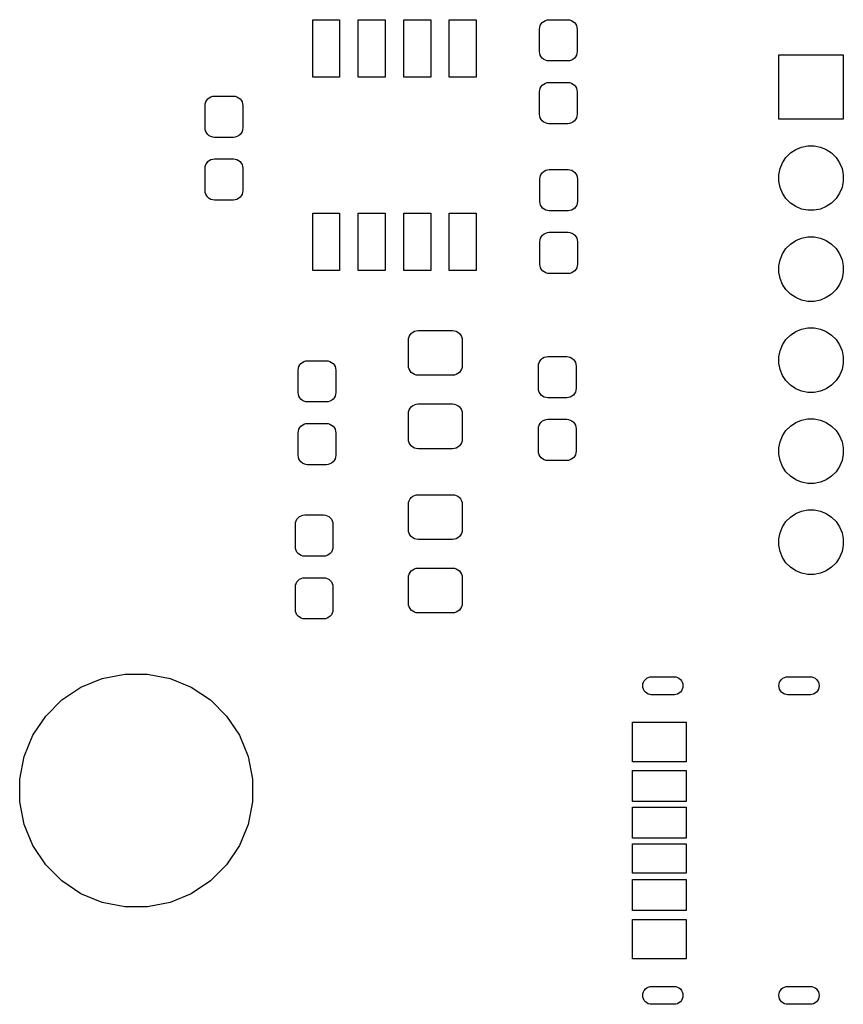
# Model space of a CAD drawing. Extents: x 0.02 to 3.88, y 0.02 to 3.88.
# Tile 4 of 9: x 2.91 to 3.82, y 1.02 to 2.1. Entities that reach past the tile are written whole.
import ezdxf

# ---------------------------------------------------------------- set-up
doc = ezdxf.new("R2010")
doc.units = 0
doc.header["$MEASUREMENT"] = 0
doc.layers.add('BLACK', color=7, linetype='CONTINUOUS')

msp = doc.modelspace()

# ---------------------------------------------------------------- linework, layer by layer
at = {"layer": 'BLACK', "linetype": 'CONTINUOUS'}
for p, q in [((3.23539, 2.03378), (3.23539, 2.09677)), ((3.23539, 2.09677), (3.26492, 2.09677)), ((3.26492, 2.09677), (3.26492, 2.03378)), ((3.28539, 2.03378), (3.28539, 2.09677)), ((3.28539, 2.09677), (3.31492, 2.09677)), ((3.31492, 2.09677), (3.31492, 2.03378)), ((3.33539, 2.03378), (3.33539, 2.09677)), ((3.33539, 2.09677), (3.36492, 2.09677)), ((3.36492, 2.09677), (3.36492, 2.03378)), ((3.38539, 2.03378), (3.38539, 2.09677)), ((3.38539, 2.09677), (3.41492, 2.09677)), ((3.41492, 2.09677), (3.41492, 2.03378)), ((3.48449, 2.08636), (3.48469, 2.08837)), ((3.48469, 2.08837), (3.48527, 2.09031)), ((3.48527, 2.09031), (3.48623, 2.0921)), ((3.48623, 2.0921), (3.48752, 2.09367)), ((3.48752, 2.09367), (3.48908, 2.09495)), ((3.48908, 2.09495), (3.49087, 2.09591)), ((3.49087, 2.09591), (3.49281, 2.09649)), ((3.49281, 2.09649), (3.49482, 2.09669)), ((3.49482, 2.09669), (3.51549, 2.09669)), ((3.51549, 2.09669), (3.51751, 2.09649)), ((3.51751, 2.09649), (3.51945, 2.09591)), ((3.51945, 2.09591), (3.52123, 2.09495)), ((3.52123, 2.09495), (3.5228, 2.09367)), ((3.5228, 2.09367), (3.52409, 2.0921)), ((3.52409, 2.0921), (3.52504, 2.09031)), ((3.52504, 2.09031), (3.52563, 2.08837)), ((3.52563, 2.08837), (3.52583, 2.08636)), ((3.48449, 2.06175), (3.48449, 2.08636)), ((3.52583, 2.08636), (3.52583, 2.06175)), ((3.48469, 2.05974), (3.48449, 2.06175)), ((3.48527, 2.0578), (3.48469, 2.05974)), ((3.48623, 2.05601), (3.48527, 2.0578)), ((3.48752, 2.05444), (3.48623, 2.05601)), ((3.52409, 2.05601), (3.5228, 2.05444)), ((3.52504, 2.0578), (3.52409, 2.05601)), ((3.52563, 2.05974), (3.52504, 2.0578)), ((3.52583, 2.06175), (3.52563, 2.05974)), ((3.74736, 1.98736), (3.74736, 2.05823)), ((3.74736, 2.05823), (3.81823, 2.05823)), ((3.81823, 2.05823), (3.81823, 1.98736)), ((3.48908, 2.05316), (3.48752, 2.05444)), ((3.49087, 2.0522), (3.48908, 2.05316)), ((3.49281, 2.05162), (3.49087, 2.0522)), ((3.49482, 2.05142), (3.49281, 2.05162)), ((3.51549, 2.05142), (3.49482, 2.05142)), ((3.51751, 2.05162), (3.51549, 2.05142)), ((3.51945, 2.0522), (3.51751, 2.05162)), ((3.52123, 2.05316), (3.51945, 2.0522)), ((3.5228, 2.05444), (3.52123, 2.05316)), ((3.26492, 2.03378), (3.23539, 2.03378)), ((3.31492, 2.03378), (3.28539, 2.03378)), ((3.36492, 2.03378), (3.33539, 2.03378)), ((3.41492, 2.03378), (3.38539, 2.03378)), ((3.48527, 2.02142), (3.48623, 2.0232)), ((3.48623, 2.0232), (3.48752, 2.02477)), ((3.48752, 2.02477), (3.48908, 2.02605)), ((3.48908, 2.02605), (3.49087, 2.02701)), ((3.49087, 2.02701), (3.49281, 2.0276)), ((3.49281, 2.0276), (3.49482, 2.0278)), ((3.49482, 2.0278), (3.51549, 2.0278)), ((3.51549, 2.0278), (3.51751, 2.0276)), ((3.51751, 2.0276), (3.51945, 2.02701)), ((3.51945, 2.02701), (3.52123, 2.02605)), ((3.52123, 2.02605), (3.5228, 2.02477)), ((3.5228, 2.02477), (3.52409, 2.0232)), ((3.52409, 2.0232), (3.52504, 2.02142)), ((3.12172, 2.01105), (3.12351, 2.01201)), ((3.12351, 2.01201), (3.12544, 2.0126)), ((3.12544, 2.0126), (3.12746, 2.0128)), ((3.12746, 2.0128), (3.14813, 2.0128)), ((3.14813, 2.0128), (3.15015, 2.0126)), ((3.15015, 2.0126), (3.15208, 2.01201)), ((3.15208, 2.01201), (3.15387, 2.01105)), ((3.48449, 2.01746), (3.48469, 2.01948)), ((3.48449, 1.99285), (3.48449, 2.01746)), ((3.48469, 2.01948), (3.48527, 2.02142)), ((3.52504, 2.02142), (3.52563, 2.01948)), ((3.52563, 2.01948), (3.52583, 2.01746)), ((3.52583, 2.01746), (3.52583, 1.99285)), ((3.11713, 2.00246), (3.11732, 2.00448)), ((3.11713, 1.97785), (3.11713, 2.00246)), ((3.11732, 2.00448), (3.11791, 2.00642)), ((3.11791, 2.00642), (3.11887, 2.0082)), ((3.11887, 2.0082), (3.12015, 2.00977)), ((3.12015, 2.00977), (3.12172, 2.01105)), ((3.15387, 2.01105), (3.15544, 2.00977)), ((3.15544, 2.00977), (3.15672, 2.0082)), ((3.15672, 2.0082), (3.15768, 2.00642)), ((3.15768, 2.00642), (3.15827, 2.00448)), ((3.15827, 2.00448), (3.15846, 2.00246)), ((3.15846, 2.00246), (3.15846, 1.97785)), ((3.48469, 1.99084), (3.48449, 1.99285)), ((3.48527, 1.9889), (3.48469, 1.99084)), ((3.52563, 1.99084), (3.52504, 1.9889)), ((3.52583, 1.99285), (3.52563, 1.99084)), ((3.48623, 1.98711), (3.48527, 1.9889)), ((3.48752, 1.98555), (3.48623, 1.98711)), ((3.48908, 1.98426), (3.48752, 1.98555)), ((3.49087, 1.98331), (3.48908, 1.98426)), ((3.49281, 1.98272), (3.49087, 1.98331)), ((3.49482, 1.98252), (3.49281, 1.98272)), ((3.51549, 1.98252), (3.49482, 1.98252)), ((3.51751, 1.98272), (3.51549, 1.98252)), ((3.51945, 1.98331), (3.51751, 1.98272)), ((3.52123, 1.98426), (3.51945, 1.98331)), ((3.5228, 1.98555), (3.52123, 1.98426)), ((3.52409, 1.98711), (3.5228, 1.98555)), ((3.52504, 1.9889), (3.52409, 1.98711)), ((3.81823, 1.98736), (3.74736, 1.98736)), ((3.11732, 1.97584), (3.11713, 1.97785)), ((3.11791, 1.9739), (3.11732, 1.97584)), ((3.11887, 1.97211), (3.11791, 1.9739)), ((3.12015, 1.97055), (3.11887, 1.97211)), ((3.12172, 1.96926), (3.12015, 1.97055)), ((3.12351, 1.96831), (3.12172, 1.96926)), ((3.15387, 1.96926), (3.15208, 1.96831)), ((3.15544, 1.97055), (3.15387, 1.96926)), ((3.15672, 1.97211), (3.15544, 1.97055)), ((3.15768, 1.9739), (3.15672, 1.97211)), ((3.15827, 1.97584), (3.15768, 1.9739)), ((3.15846, 1.97785), (3.15827, 1.97584)), ((3.12544, 1.96772), (3.12351, 1.96831)), ((3.12746, 1.96752), (3.12544, 1.96772)), ((3.14813, 1.96752), (3.12746, 1.96752)), ((3.15015, 1.96772), (3.14813, 1.96752)), ((3.15208, 1.96831), (3.15015, 1.96772)), ((3.77246, 1.95687), (3.77931, 1.95823)), ((3.77931, 1.95823), (3.78629, 1.95823)), ((3.78629, 1.95823), (3.79313, 1.95687)), ((3.75527, 1.94538), (3.76021, 1.95032)), ((3.76021, 1.95032), (3.76601, 1.9542)), ((3.76601, 1.9542), (3.77246, 1.95687)), ((3.79313, 1.95687), (3.79958, 1.9542)), ((3.79958, 1.9542), (3.80538, 1.95032)), ((3.80538, 1.95032), (3.81032, 1.94538)), ((3.11732, 1.93558), (3.11791, 1.93752)), ((3.11791, 1.93752), (3.11887, 1.9393)), ((3.11887, 1.9393), (3.12015, 1.94087)), ((3.12015, 1.94087), (3.12172, 1.94216)), ((3.12172, 1.94216), (3.12351, 1.94311)), ((3.12351, 1.94311), (3.12544, 1.9437)), ((3.12544, 1.9437), (3.12746, 1.9439)), ((3.12746, 1.9439), (3.14813, 1.9439)), ((3.14813, 1.9439), (3.15015, 1.9437)), ((3.15015, 1.9437), (3.15208, 1.94311)), ((3.15208, 1.94311), (3.15387, 1.94216)), ((3.15387, 1.94216), (3.15544, 1.94087)), ((3.15544, 1.94087), (3.15672, 1.9393)), ((3.15672, 1.9393), (3.15768, 1.93752)), ((3.15768, 1.93752), (3.15827, 1.93558)), ((3.74872, 1.93313), (3.75139, 1.93958)), ((3.75139, 1.93958), (3.75527, 1.94538)), ((3.81032, 1.94538), (3.8142, 1.93958)), ((3.8142, 1.93958), (3.81687, 1.93313)), ((3.11713, 1.93356), (3.11732, 1.93558)), ((3.11713, 1.90896), (3.11713, 1.93356)), ((3.15827, 1.93558), (3.15846, 1.93356)), ((3.15846, 1.93356), (3.15846, 1.90896)), ((3.48508, 1.92377), (3.48567, 1.92571)), ((3.48567, 1.92571), (3.48662, 1.92749)), ((3.48662, 1.92749), (3.48791, 1.92906)), ((3.48791, 1.92906), (3.48947, 1.93034)), ((3.48947, 1.93034), (3.49126, 1.9313)), ((3.49126, 1.9313), (3.4932, 1.93189)), ((3.4932, 1.93189), (3.49522, 1.93209)), ((3.49522, 1.93209), (3.51589, 1.93209)), ((3.51589, 1.93209), (3.5179, 1.93189)), ((3.5179, 1.93189), (3.51984, 1.9313)), ((3.51984, 1.9313), (3.52163, 1.93034)), ((3.52163, 1.93034), (3.52319, 1.92906)), ((3.52319, 1.92906), (3.52448, 1.92749)), ((3.52448, 1.92749), (3.52543, 1.92571)), ((3.52543, 1.92571), (3.52602, 1.92377)), ((3.74736, 1.92629), (3.74872, 1.93313)), ((3.74736, 1.91931), (3.74736, 1.92629)), ((3.81687, 1.93313), (3.81823, 1.92629)), ((3.81823, 1.92629), (3.81823, 1.91931)), ((3.48488, 1.92175), (3.48508, 1.92377)), ((3.48488, 1.89715), (3.48488, 1.92175)), ((3.52602, 1.92377), (3.52622, 1.92175)), ((3.52622, 1.92175), (3.52622, 1.89715)), ((3.74872, 1.91246), (3.74736, 1.91931)), ((3.81823, 1.91931), (3.81687, 1.91246)), ((3.11732, 1.90694), (3.11713, 1.90896)), ((3.11791, 1.905), (3.11732, 1.90694)), ((3.11887, 1.90322), (3.11791, 1.905)), ((3.15768, 1.905), (3.15672, 1.90322)), ((3.15827, 1.90694), (3.15768, 1.905)), ((3.15846, 1.90896), (3.15827, 1.90694)), ((3.75139, 1.90601), (3.74872, 1.91246)), ((3.75527, 1.90021), (3.75139, 1.90601)), ((3.8142, 1.90601), (3.81032, 1.90021)), ((3.81687, 1.91246), (3.8142, 1.90601)), ((3.12015, 1.90165), (3.11887, 1.90322)), ((3.12172, 1.90036), (3.12015, 1.90165)), ((3.12351, 1.89941), (3.12172, 1.90036)), ((3.12544, 1.89882), (3.12351, 1.89941)), ((3.12746, 1.89862), (3.12544, 1.89882)), ((3.14813, 1.89862), (3.12746, 1.89862)), ((3.15015, 1.89882), (3.14813, 1.89862)), ((3.15208, 1.89941), (3.15015, 1.89882)), ((3.15387, 1.90036), (3.15208, 1.89941)), ((3.15544, 1.90165), (3.15387, 1.90036)), ((3.15672, 1.90322), (3.15544, 1.90165)), ((3.48508, 1.89513), (3.48488, 1.89715)), ((3.48567, 1.89319), (3.48508, 1.89513)), ((3.48662, 1.8914), (3.48567, 1.89319)), ((3.52543, 1.89319), (3.52448, 1.8914)), ((3.52602, 1.89513), (3.52543, 1.89319)), ((3.52622, 1.89715), (3.52602, 1.89513)), ((3.76021, 1.89527), (3.75527, 1.90021)), ((3.76601, 1.89139), (3.76021, 1.89527)), ((3.80538, 1.89527), (3.79958, 1.89139)), ((3.81032, 1.90021), (3.80538, 1.89527)), ((3.23539, 1.82118), (3.23539, 1.88417)), ((3.23539, 1.88417), (3.26492, 1.88417)), ((3.26492, 1.88417), (3.26492, 1.82118)), ((3.28539, 1.82118), (3.28539, 1.88417)), ((3.28539, 1.88417), (3.31492, 1.88417)), ((3.31492, 1.88417), (3.31492, 1.82118)), ((3.33539, 1.82118), (3.33539, 1.88417)), ((3.33539, 1.88417), (3.36492, 1.88417)), ((3.36492, 1.88417), (3.36492, 1.82118)), ((3.38539, 1.82118), (3.38539, 1.88417)), ((3.38539, 1.88417), (3.41492, 1.88417)), ((3.41492, 1.88417), (3.41492, 1.82118)), ((3.48791, 1.88984), (3.48662, 1.8914)), ((3.48947, 1.88855), (3.48791, 1.88984)), ((3.49126, 1.8876), (3.48947, 1.88855)), ((3.4932, 1.88701), (3.49126, 1.8876)), ((3.49522, 1.88681), (3.4932, 1.88701)), ((3.51589, 1.88681), (3.49522, 1.88681)), ((3.5179, 1.88701), (3.51589, 1.88681)), ((3.51984, 1.8876), (3.5179, 1.88701)), ((3.52163, 1.88855), (3.51984, 1.8876)), ((3.52319, 1.88984), (3.52163, 1.88855)), ((3.52448, 1.8914), (3.52319, 1.88984)), ((3.77246, 1.88872), (3.76601, 1.89139)), ((3.77931, 1.88736), (3.77246, 1.88872)), ((3.78629, 1.88736), (3.77931, 1.88736)), ((3.79313, 1.88872), (3.78629, 1.88736)), ((3.79958, 1.89139), (3.79313, 1.88872)), ((3.48791, 1.86016), (3.48947, 1.86145)), ((3.48947, 1.86145), (3.49126, 1.8624)), ((3.49126, 1.8624), (3.4932, 1.86299)), ((3.4932, 1.86299), (3.49522, 1.86319)), ((3.49522, 1.86319), (3.51589, 1.86319)), ((3.51589, 1.86319), (3.5179, 1.86299)), ((3.5179, 1.86299), (3.51984, 1.8624)), ((3.51984, 1.8624), (3.52163, 1.86145)), ((3.52163, 1.86145), (3.52319, 1.86016)), ((3.48488, 1.85285), (3.48508, 1.85487)), ((3.48488, 1.82825), (3.48488, 1.85285)), ((3.48508, 1.85487), (3.48567, 1.85681)), ((3.48567, 1.85681), (3.48662, 1.8586)), ((3.48662, 1.8586), (3.48791, 1.86016)), ((3.52319, 1.86016), (3.52448, 1.8586)), ((3.52448, 1.8586), (3.52543, 1.85681)), ((3.52543, 1.85681), (3.52602, 1.85487)), ((3.52602, 1.85487), (3.52622, 1.85285)), ((3.52622, 1.85285), (3.52622, 1.82825)), ((3.75527, 1.84538), (3.76021, 1.85032)), ((3.76021, 1.85032), (3.76601, 1.8542)), ((3.76601, 1.8542), (3.77246, 1.85687)), ((3.77246, 1.85687), (3.77931, 1.85823)), ((3.77931, 1.85823), (3.78629, 1.85823)), ((3.78629, 1.85823), (3.79313, 1.85687)), ((3.79313, 1.85687), (3.79958, 1.8542)), ((3.79958, 1.8542), (3.80538, 1.85032)), ((3.80538, 1.85032), (3.81032, 1.84538)), ((3.74872, 1.83313), (3.75139, 1.83958)), ((3.75139, 1.83958), (3.75527, 1.84538)), ((3.81032, 1.84538), (3.8142, 1.83958)), ((3.8142, 1.83958), (3.81687, 1.83313)), ((3.48508, 1.82623), (3.48488, 1.82825)), ((3.52622, 1.82825), (3.52602, 1.82623)), ((3.74736, 1.82629), (3.74872, 1.83313)), ((3.81687, 1.83313), (3.81823, 1.82629)), ((3.26492, 1.82118), (3.23539, 1.82118)), ((3.31492, 1.82118), (3.28539, 1.82118)), ((3.36492, 1.82118), (3.33539, 1.82118)), ((3.41492, 1.82118), (3.38539, 1.82118)), ((3.48567, 1.82429), (3.48508, 1.82623)), ((3.48662, 1.82251), (3.48567, 1.82429)), ((3.48791, 1.82094), (3.48662, 1.82251)), ((3.48947, 1.81966), (3.48791, 1.82094)), ((3.49126, 1.8187), (3.48947, 1.81966)), ((3.4932, 1.81811), (3.49126, 1.8187)), ((3.49522, 1.81791), (3.4932, 1.81811)), ((3.51589, 1.81791), (3.49522, 1.81791)), ((3.5179, 1.81811), (3.51589, 1.81791)), ((3.51984, 1.8187), (3.5179, 1.81811)), ((3.52163, 1.81966), (3.51984, 1.8187)), ((3.52319, 1.82094), (3.52163, 1.81966)), ((3.52448, 1.82251), (3.52319, 1.82094)), ((3.52543, 1.82429), (3.52448, 1.82251)), ((3.52602, 1.82623), (3.52543, 1.82429)), ((3.74736, 1.81931), (3.74736, 1.82629)), ((3.74872, 1.81246), (3.74736, 1.81931)), ((3.81823, 1.81931), (3.81687, 1.81246)), ((3.81823, 1.82629), (3.81823, 1.81931)), ((3.75139, 1.80601), (3.74872, 1.81246)), ((3.81687, 1.81246), (3.8142, 1.80601)), ((3.75527, 1.80021), (3.75139, 1.80601)), ((3.76021, 1.79527), (3.75527, 1.80021)), ((3.81032, 1.80021), (3.80538, 1.79527)), ((3.8142, 1.80601), (3.81032, 1.80021)), ((3.76601, 1.79139), (3.76021, 1.79527)), ((3.77246, 1.78872), (3.76601, 1.79139)), ((3.77931, 1.78736), (3.77246, 1.78872)), ((3.78629, 1.78736), (3.77931, 1.78736)), ((3.79313, 1.78872), (3.78629, 1.78736)), ((3.79958, 1.79139), (3.79313, 1.78872)), ((3.80538, 1.79527), (3.79958, 1.79139)), ((3.34361, 1.75218), (3.34523, 1.75351)), ((3.34523, 1.75351), (3.34708, 1.7545)), ((3.34708, 1.7545), (3.34908, 1.75511)), ((3.34908, 1.75511), (3.35117, 1.75531)), ((3.35117, 1.75531), (3.38883, 1.75531)), ((3.38883, 1.75531), (3.39092, 1.75511)), ((3.39092, 1.75511), (3.39292, 1.7545)), ((3.39292, 1.7545), (3.39477, 1.75351)), ((3.39477, 1.75351), (3.39639, 1.75218)), ((3.76021, 1.75032), (3.76601, 1.7542)), ((3.76601, 1.7542), (3.77246, 1.75687)), ((3.77246, 1.75687), (3.77931, 1.75823)), ((3.77931, 1.75823), (3.78629, 1.75823)), ((3.78629, 1.75823), (3.79313, 1.75687)), ((3.79313, 1.75687), (3.79958, 1.7542)), ((3.79958, 1.7542), (3.80538, 1.75032)), ((3.34047, 1.74462), (3.34068, 1.7467)), ((3.34047, 1.7168), (3.34047, 1.74462)), ((3.34068, 1.7467), (3.34129, 1.74871)), ((3.34129, 1.74871), (3.34228, 1.75056)), ((3.34228, 1.75056), (3.34361, 1.75218)), ((3.39639, 1.75218), (3.39772, 1.75056)), ((3.39772, 1.75056), (3.39871, 1.74871)), ((3.39871, 1.74871), (3.39932, 1.7467)), ((3.39932, 1.7467), (3.39953, 1.74462)), ((3.39953, 1.74462), (3.39953, 1.7168)), ((3.75139, 1.73958), (3.75527, 1.74538)), ((3.75527, 1.74538), (3.76021, 1.75032)), ((3.80538, 1.75032), (3.81032, 1.74538)), ((3.81032, 1.74538), (3.8142, 1.73958)), ((3.74736, 1.72629), (3.74872, 1.73313)), ((3.74872, 1.73313), (3.75139, 1.73958)), ((3.8142, 1.73958), (3.81687, 1.73313)), ((3.81687, 1.73313), (3.81823, 1.72629)), ((3.22236, 1.71906), (3.22392, 1.72034)), ((3.22392, 1.72034), (3.22571, 1.7213)), ((3.22571, 1.7213), (3.22765, 1.72189)), ((3.22765, 1.72189), (3.22967, 1.72209)), ((3.22967, 1.72209), (3.25033, 1.72209)), ((3.25033, 1.72209), (3.25235, 1.72189)), ((3.25235, 1.72189), (3.25429, 1.7213)), ((3.25429, 1.7213), (3.25608, 1.72034)), ((3.25608, 1.72034), (3.25764, 1.71906)), ((3.48353, 1.71832), (3.48412, 1.72026)), ((3.48412, 1.72026), (3.48507, 1.72204)), ((3.48507, 1.72204), (3.48636, 1.72361)), ((3.48636, 1.72361), (3.48792, 1.7249)), ((3.48792, 1.7249), (3.48971, 1.72585)), ((3.48971, 1.72585), (3.49165, 1.72644)), ((3.49165, 1.72644), (3.49367, 1.72664)), ((3.49367, 1.72664), (3.51433, 1.72664)), ((3.51433, 1.72664), (3.51635, 1.72644)), ((3.51635, 1.72644), (3.51829, 1.72585)), ((3.51829, 1.72585), (3.52008, 1.7249)), ((3.52008, 1.7249), (3.52164, 1.72361)), ((3.52164, 1.72361), (3.52293, 1.72204)), ((3.52293, 1.72204), (3.52388, 1.72026)), ((3.52388, 1.72026), (3.52447, 1.71832)), ((3.74736, 1.71931), (3.74736, 1.72629)), ((3.81823, 1.72629), (3.81823, 1.71931)), ((3.21933, 1.71175), (3.21953, 1.71377)), ((3.21933, 1.68715), (3.21933, 1.71175)), ((3.21953, 1.71377), (3.22012, 1.71571)), ((3.22012, 1.71571), (3.22107, 1.71749)), ((3.22107, 1.71749), (3.22236, 1.71906)), ((3.25764, 1.71906), (3.25893, 1.71749)), ((3.25893, 1.71749), (3.25988, 1.71571)), ((3.25988, 1.71571), (3.26047, 1.71377)), ((3.26047, 1.71377), (3.26067, 1.71175)), ((3.26067, 1.71175), (3.26067, 1.68715)), ((3.34068, 1.71471), (3.34047, 1.7168)), ((3.34129, 1.71271), (3.34068, 1.71471)), ((3.34228, 1.71086), (3.34129, 1.71271)), ((3.34361, 1.70924), (3.34228, 1.71086)), ((3.34523, 1.70791), (3.34361, 1.70924)), ((3.39639, 1.70924), (3.39477, 1.70791)), ((3.39772, 1.71086), (3.39639, 1.70924)), ((3.39871, 1.71271), (3.39772, 1.71086)), ((3.39932, 1.71471), (3.39871, 1.71271)), ((3.39953, 1.7168), (3.39932, 1.71471)), ((3.48333, 1.7163), (3.48353, 1.71832)), ((3.48333, 1.6917), (3.48333, 1.7163)), ((3.52447, 1.71832), (3.52467, 1.7163)), ((3.52467, 1.7163), (3.52467, 1.6917)), ((3.74872, 1.71246), (3.74736, 1.71931)), ((3.75139, 1.70601), (3.74872, 1.71246)), ((3.81687, 1.71246), (3.8142, 1.70601)), ((3.81823, 1.71931), (3.81687, 1.71246)), ((3.34708, 1.70692), (3.34523, 1.70791)), ((3.34908, 1.70631), (3.34708, 1.70692)), ((3.35117, 1.7061), (3.34908, 1.70631)), ((3.38883, 1.7061), (3.35117, 1.7061)), ((3.39092, 1.70631), (3.38883, 1.7061)), ((3.39292, 1.70692), (3.39092, 1.70631)), ((3.39477, 1.70791), (3.39292, 1.70692)), ((3.75527, 1.70021), (3.75139, 1.70601)), ((3.76021, 1.69527), (3.75527, 1.70021)), ((3.81032, 1.70021), (3.80538, 1.69527)), ((3.8142, 1.70601), (3.81032, 1.70021)), ((3.48353, 1.68968), (3.48333, 1.6917)), ((3.48412, 1.68774), (3.48353, 1.68968)), ((3.48507, 1.68596), (3.48412, 1.68774)), ((3.52388, 1.68774), (3.52293, 1.68596)), ((3.52447, 1.68968), (3.52388, 1.68774)), ((3.52467, 1.6917), (3.52447, 1.68968)), ((3.76601, 1.69139), (3.76021, 1.69527)), ((3.77246, 1.68872), (3.76601, 1.69139)), ((3.77931, 1.68736), (3.77246, 1.68872)), ((3.79313, 1.68872), (3.78629, 1.68736)), ((3.79958, 1.69139), (3.79313, 1.68872)), ((3.80538, 1.69527), (3.79958, 1.69139)), ((3.21953, 1.68513), (3.21933, 1.68715)), ((3.22012, 1.68319), (3.21953, 1.68513)), ((3.22107, 1.6814), (3.22012, 1.68319)), ((3.22236, 1.67984), (3.22107, 1.6814)), ((3.22392, 1.67855), (3.22236, 1.67984)), ((3.22571, 1.6776), (3.22392, 1.67855)), ((3.22765, 1.67701), (3.22571, 1.6776)), ((3.22967, 1.67681), (3.22765, 1.67701)), ((3.25033, 1.67681), (3.22967, 1.67681)), ((3.25235, 1.67701), (3.25033, 1.67681)), ((3.25429, 1.6776), (3.25235, 1.67701)), ((3.25608, 1.67855), (3.25429, 1.6776)), ((3.25764, 1.67984), (3.25608, 1.67855)), ((3.25893, 1.6814), (3.25764, 1.67984)), ((3.25988, 1.68319), (3.25893, 1.6814)), ((3.26047, 1.68513), (3.25988, 1.68319)), ((3.26067, 1.68715), (3.26047, 1.68513)), ((3.48636, 1.68439), (3.48507, 1.68596)), ((3.48792, 1.6831), (3.48636, 1.68439)), ((3.48971, 1.68215), (3.48792, 1.6831)), ((3.49165, 1.68156), (3.48971, 1.68215)), ((3.49367, 1.68136), (3.49165, 1.68156)), ((3.51433, 1.68136), (3.49367, 1.68136)), ((3.51635, 1.68156), (3.51433, 1.68136)), ((3.51829, 1.68215), (3.51635, 1.68156)), ((3.52008, 1.6831), (3.51829, 1.68215)), ((3.52164, 1.68439), (3.52008, 1.6831)), ((3.52293, 1.68596), (3.52164, 1.68439)), ((3.78629, 1.68736), (3.77931, 1.68736)), ((3.34047, 1.66391), (3.34068, 1.666)), ((3.34068, 1.666), (3.34129, 1.668)), ((3.34129, 1.668), (3.34228, 1.66985)), ((3.34228, 1.66985), (3.34361, 1.67147)), ((3.34361, 1.67147), (3.34523, 1.6728)), ((3.34523, 1.6728), (3.34708, 1.67379)), ((3.34708, 1.67379), (3.34908, 1.6744)), ((3.34908, 1.6744), (3.35117, 1.67461)), ((3.35117, 1.67461), (3.38883, 1.67461)), ((3.38883, 1.67461), (3.39092, 1.6744)), ((3.39092, 1.6744), (3.39292, 1.67379)), ((3.39292, 1.67379), (3.39477, 1.6728)), ((3.39477, 1.6728), (3.39639, 1.67147)), ((3.39639, 1.67147), (3.39772, 1.66985)), ((3.39772, 1.66985), (3.39871, 1.668)), ((3.39871, 1.668), (3.39932, 1.666)), ((3.39932, 1.666), (3.39953, 1.66391)), ((3.34047, 1.63609), (3.34047, 1.66391)), ((3.39953, 1.66391), (3.39953, 1.63609)), ((3.48636, 1.65471), (3.48792, 1.656)), ((3.48792, 1.656), (3.48971, 1.65695)), ((3.48971, 1.65695), (3.49165, 1.65754)), ((3.49165, 1.65754), (3.49367, 1.65774)), ((3.49367, 1.65774), (3.51433, 1.65774)), ((3.51433, 1.65774), (3.51635, 1.65754)), ((3.51635, 1.65754), (3.51829, 1.65695)), ((3.51829, 1.65695), (3.52008, 1.656)), ((3.52008, 1.656), (3.52164, 1.65471)), ((3.76601, 1.6542), (3.77246, 1.65687)), ((3.77246, 1.65687), (3.77931, 1.65823)), ((3.77931, 1.65823), (3.78629, 1.65823)), ((3.78629, 1.65823), (3.79313, 1.65687)), ((3.79313, 1.65687), (3.79958, 1.6542)), ((3.21933, 1.64285), (3.21953, 1.64487)), ((3.21953, 1.64487), (3.22012, 1.64681)), ((3.22012, 1.64681), (3.22107, 1.6486)), ((3.22107, 1.6486), (3.22236, 1.65016)), ((3.22236, 1.65016), (3.22392, 1.65145)), ((3.22392, 1.65145), (3.22571, 1.6524)), ((3.22571, 1.6524), (3.22765, 1.65299)), ((3.22765, 1.65299), (3.22967, 1.65319)), ((3.22967, 1.65319), (3.25033, 1.65319)), ((3.25033, 1.65319), (3.25235, 1.65299)), ((3.25235, 1.65299), (3.25429, 1.6524)), ((3.25429, 1.6524), (3.25608, 1.65145)), ((3.25608, 1.65145), (3.25764, 1.65016)), ((3.25764, 1.65016), (3.25893, 1.6486)), ((3.25893, 1.6486), (3.25988, 1.64681)), ((3.25988, 1.64681), (3.26047, 1.64487)), ((3.26047, 1.64487), (3.26067, 1.64285)), ((3.48333, 1.64741), (3.48353, 1.64942)), ((3.48333, 1.6228), (3.48333, 1.64741)), ((3.48353, 1.64942), (3.48412, 1.65136)), ((3.48412, 1.65136), (3.48507, 1.65315)), ((3.48507, 1.65315), (3.48636, 1.65471)), ((3.52164, 1.65471), (3.52293, 1.65315)), ((3.52293, 1.65315), (3.52388, 1.65136)), ((3.52388, 1.65136), (3.52447, 1.64942)), ((3.52447, 1.64942), (3.52467, 1.64741)), ((3.52467, 1.64741), (3.52467, 1.6228)), ((3.75139, 1.63958), (3.75527, 1.64538)), ((3.75527, 1.64538), (3.76021, 1.65032)), ((3.76021, 1.65032), (3.76601, 1.6542)), ((3.79958, 1.6542), (3.80538, 1.65032)), ((3.80538, 1.65032), (3.81032, 1.64538)), ((3.81032, 1.64538), (3.8142, 1.63958)), ((3.21933, 1.61825), (3.21933, 1.64285)), ((3.26067, 1.64285), (3.26067, 1.61825)), ((3.34068, 1.634), (3.34047, 1.63609)), ((3.34129, 1.632), (3.34068, 1.634)), ((3.39932, 1.634), (3.39871, 1.632)), ((3.39953, 1.63609), (3.39932, 1.634)), ((3.74872, 1.63313), (3.75139, 1.63958)), ((3.8142, 1.63958), (3.81687, 1.63313)), ((3.34228, 1.63015), (3.34129, 1.632)), ((3.34361, 1.62853), (3.34228, 1.63015)), ((3.34523, 1.6272), (3.34361, 1.62853)), ((3.34708, 1.62621), (3.34523, 1.6272)), ((3.34908, 1.6256), (3.34708, 1.62621)), ((3.35117, 1.62539), (3.34908, 1.6256)), ((3.38883, 1.62539), (3.35117, 1.62539)), ((3.39092, 1.6256), (3.38883, 1.62539)), ((3.39292, 1.62621), (3.39092, 1.6256)), ((3.39477, 1.6272), (3.39292, 1.62621)), ((3.39639, 1.62853), (3.39477, 1.6272)), ((3.39772, 1.63015), (3.39639, 1.62853)), ((3.39871, 1.632), (3.39772, 1.63015)), ((3.48353, 1.62078), (3.48333, 1.6228)), ((3.52467, 1.6228), (3.52447, 1.62078)), ((3.74736, 1.62629), (3.74872, 1.63313)), ((3.74736, 1.61931), (3.74736, 1.62629)), ((3.81687, 1.63313), (3.81823, 1.62629)), ((3.81823, 1.62629), (3.81823, 1.61931)), ((3.21953, 1.61623), (3.21933, 1.61825)), ((3.22012, 1.61429), (3.21953, 1.61623)), ((3.22107, 1.61251), (3.22012, 1.61429)), ((3.22236, 1.61094), (3.22107, 1.61251)), ((3.25893, 1.61251), (3.25764, 1.61094)), ((3.25988, 1.61429), (3.25893, 1.61251)), ((3.26047, 1.61623), (3.25988, 1.61429)), ((3.26067, 1.61825), (3.26047, 1.61623)), ((3.48412, 1.61884), (3.48353, 1.62078)), ((3.48507, 1.61706), (3.48412, 1.61884)), ((3.48636, 1.61549), (3.48507, 1.61706)), ((3.48792, 1.61421), (3.48636, 1.61549)), ((3.48971, 1.61325), (3.48792, 1.61421)), ((3.49165, 1.61266), (3.48971, 1.61325)), ((3.49367, 1.61246), (3.49165, 1.61266)), ((3.51433, 1.61246), (3.49367, 1.61246)), ((3.51635, 1.61266), (3.51433, 1.61246)), ((3.51829, 1.61325), (3.51635, 1.61266)), ((3.52008, 1.61421), (3.51829, 1.61325)), ((3.52164, 1.61549), (3.52008, 1.61421)), ((3.52293, 1.61706), (3.52164, 1.61549)), ((3.52388, 1.61884), (3.52293, 1.61706)), ((3.52447, 1.62078), (3.52388, 1.61884)), ((3.74872, 1.61246), (3.74736, 1.61931)), ((3.75139, 1.60601), (3.74872, 1.61246)), ((3.81687, 1.61246), (3.8142, 1.60601)), ((3.81823, 1.61931), (3.81687, 1.61246)), ((3.22392, 1.60966), (3.22236, 1.61094)), ((3.22571, 1.6087), (3.22392, 1.60966)), ((3.22765, 1.60811), (3.22571, 1.6087)), ((3.22967, 1.60791), (3.22765, 1.60811)), ((3.25033, 1.60791), (3.22967, 1.60791)), ((3.25235, 1.60811), (3.25033, 1.60791)), ((3.25429, 1.6087), (3.25235, 1.60811)), ((3.25608, 1.60966), (3.25429, 1.6087)), ((3.25764, 1.61094), (3.25608, 1.60966)), ((3.75527, 1.60021), (3.75139, 1.60601)), ((3.8142, 1.60601), (3.81032, 1.60021)), ((3.76021, 1.59527), (3.75527, 1.60021)), ((3.76601, 1.59139), (3.76021, 1.59527)), ((3.77246, 1.58872), (3.76601, 1.59139)), ((3.79958, 1.59139), (3.79313, 1.58872)), ((3.80538, 1.59527), (3.79958, 1.59139)), ((3.81032, 1.60021), (3.80538, 1.59527)), ((3.77931, 1.58736), (3.77246, 1.58872)), ((3.78629, 1.58736), (3.77931, 1.58736)), ((3.79313, 1.58872), (3.78629, 1.58736)), ((3.34129, 1.56836), (3.34228, 1.57021)), ((3.34228, 1.57021), (3.34361, 1.57183)), ((3.34361, 1.57183), (3.34523, 1.57316)), ((3.34523, 1.57316), (3.34708, 1.57415)), ((3.34708, 1.57415), (3.34908, 1.57476)), ((3.34908, 1.57476), (3.35117, 1.57496)), ((3.35117, 1.57496), (3.38883, 1.57496)), ((3.38883, 1.57496), (3.39092, 1.57476)), ((3.39092, 1.57476), (3.39292, 1.57415)), ((3.39292, 1.57415), (3.39477, 1.57316)), ((3.39477, 1.57316), (3.39639, 1.57183)), ((3.39639, 1.57183), (3.39772, 1.57021)), ((3.39772, 1.57021), (3.39871, 1.56836)), ((3.34047, 1.56426), (3.34068, 1.56635)), ((3.34047, 1.53645), (3.34047, 1.56426)), ((3.34068, 1.56635), (3.34129, 1.56836)), ((3.39871, 1.56836), (3.39932, 1.56635)), ((3.39932, 1.56635), (3.39953, 1.56426)), ((3.39953, 1.56426), (3.39953, 1.53645)), ((3.77246, 1.55687), (3.77931, 1.55823)), ((3.77931, 1.55823), (3.78629, 1.55823)), ((3.78629, 1.55823), (3.79313, 1.55687)), ((3.21702, 1.54626), (3.21798, 1.54804)), ((3.21798, 1.54804), (3.21926, 1.54961)), ((3.21926, 1.54961), (3.22083, 1.5509)), ((3.22083, 1.5509), (3.22262, 1.55185)), ((3.22262, 1.55185), (3.22455, 1.55244)), ((3.22455, 1.55244), (3.22657, 1.55264)), ((3.22657, 1.55264), (3.24724, 1.55264)), ((3.24724, 1.55264), (3.24926, 1.55244)), ((3.24926, 1.55244), (3.2512, 1.55185)), ((3.2512, 1.55185), (3.25298, 1.5509)), ((3.25298, 1.5509), (3.25455, 1.54961)), ((3.25455, 1.54961), (3.25583, 1.54804)), ((3.25583, 1.54804), (3.25679, 1.54626)), ((3.75527, 1.54538), (3.76021, 1.55032)), ((3.76021, 1.55032), (3.76601, 1.5542)), ((3.76601, 1.5542), (3.77246, 1.55687)), ((3.79313, 1.55687), (3.79958, 1.5542)), ((3.79958, 1.5542), (3.80538, 1.55032)), ((3.80538, 1.55032), (3.81032, 1.54538)), ((3.21624, 1.5423), (3.21643, 1.54432)), ((3.21624, 1.5177), (3.21624, 1.5423)), ((3.21643, 1.54432), (3.21702, 1.54626)), ((3.25679, 1.54626), (3.25738, 1.54432)), ((3.25738, 1.54432), (3.25757, 1.5423)), ((3.25757, 1.5423), (3.25757, 1.5177)), ((3.34068, 1.53436), (3.34047, 1.53645)), ((3.39953, 1.53645), (3.39932, 1.53436)), ((3.74872, 1.53313), (3.75139, 1.53958)), ((3.75139, 1.53958), (3.75527, 1.54538)), ((3.81032, 1.54538), (3.8142, 1.53958)), ((3.8142, 1.53958), (3.81687, 1.53313)), ((3.34129, 1.53235), (3.34068, 1.53436)), ((3.34228, 1.5305), (3.34129, 1.53235)), ((3.34361, 1.52888), (3.34228, 1.5305)), ((3.34523, 1.52755), (3.34361, 1.52888)), ((3.34708, 1.52656), (3.34523, 1.52755)), ((3.34908, 1.52595), (3.34708, 1.52656)), ((3.35117, 1.52575), (3.34908, 1.52595)), ((3.38883, 1.52575), (3.35117, 1.52575)), ((3.39092, 1.52595), (3.38883, 1.52575)), ((3.39292, 1.52656), (3.39092, 1.52595)), ((3.39477, 1.52755), (3.39292, 1.52656)), ((3.39639, 1.52888), (3.39477, 1.52755)), ((3.39772, 1.5305), (3.39639, 1.52888)), ((3.39871, 1.53235), (3.39772, 1.5305)), ((3.39932, 1.53436), (3.39871, 1.53235)), ((3.74736, 1.52629), (3.74872, 1.53313)), ((3.74736, 1.51931), (3.74736, 1.52629)), ((3.81687, 1.53313), (3.81823, 1.52629)), ((3.81823, 1.52629), (3.81823, 1.51931)), ((3.21643, 1.51568), (3.21624, 1.5177)), ((3.21702, 1.51374), (3.21643, 1.51568)), ((3.25738, 1.51568), (3.25679, 1.51374)), ((3.25757, 1.5177), (3.25738, 1.51568)), ((3.74872, 1.51246), (3.74736, 1.51931)), ((3.81823, 1.51931), (3.81687, 1.51246)), ((3.21798, 1.51196), (3.21702, 1.51374)), ((3.21926, 1.51039), (3.21798, 1.51196)), ((3.22083, 1.5091), (3.21926, 1.51039)), ((3.22262, 1.50815), (3.22083, 1.5091)), ((3.22455, 1.50756), (3.22262, 1.50815)), ((3.22657, 1.50736), (3.22455, 1.50756)), ((3.24724, 1.50736), (3.22657, 1.50736)), ((3.24926, 1.50756), (3.24724, 1.50736)), ((3.2512, 1.50815), (3.24926, 1.50756)), ((3.25298, 1.5091), (3.2512, 1.50815)), ((3.25455, 1.51039), (3.25298, 1.5091)), ((3.25583, 1.51196), (3.25455, 1.51039)), ((3.25679, 1.51374), (3.25583, 1.51196)), ((3.75139, 1.50601), (3.74872, 1.51246)), ((3.75527, 1.50021), (3.75139, 1.50601)), ((3.8142, 1.50601), (3.81032, 1.50021)), ((3.81687, 1.51246), (3.8142, 1.50601)), ((3.34523, 1.49245), (3.34708, 1.49344)), ((3.34708, 1.49344), (3.34908, 1.49405)), ((3.34908, 1.49405), (3.35117, 1.49425)), ((3.35117, 1.49425), (3.38883, 1.49425)), ((3.38883, 1.49425), (3.39092, 1.49405)), ((3.39092, 1.49405), (3.39292, 1.49344)), ((3.39292, 1.49344), (3.39477, 1.49245)), ((3.76021, 1.49527), (3.75527, 1.50021)), ((3.76601, 1.49139), (3.76021, 1.49527)), ((3.80538, 1.49527), (3.79958, 1.49139)), ((3.81032, 1.50021), (3.80538, 1.49527)), ((3.21926, 1.48071), (3.22083, 1.482)), ((3.22083, 1.482), (3.22262, 1.48295)), ((3.22262, 1.48295), (3.22455, 1.48354)), ((3.22455, 1.48354), (3.22657, 1.48374)), ((3.22657, 1.48374), (3.24724, 1.48374)), ((3.24724, 1.48374), (3.24926, 1.48354)), ((3.24926, 1.48354), (3.2512, 1.48295)), ((3.2512, 1.48295), (3.25298, 1.482)), ((3.25298, 1.482), (3.25455, 1.48071)), ((3.34047, 1.48355), (3.34068, 1.48564)), ((3.34047, 1.45574), (3.34047, 1.48355)), ((3.34068, 1.48564), (3.34129, 1.48765)), ((3.34129, 1.48765), (3.34228, 1.4895)), ((3.34228, 1.4895), (3.34361, 1.49112)), ((3.34361, 1.49112), (3.34523, 1.49245)), ((3.39477, 1.49245), (3.39639, 1.49112)), ((3.39639, 1.49112), (3.39772, 1.4895)), ((3.39772, 1.4895), (3.39871, 1.48765)), ((3.39871, 1.48765), (3.39932, 1.48564)), ((3.39932, 1.48564), (3.39953, 1.48355)), ((3.39953, 1.48355), (3.39953, 1.45574)), ((3.77246, 1.48872), (3.76601, 1.49139)), ((3.77931, 1.48736), (3.77246, 1.48872)), ((3.78629, 1.48736), (3.77931, 1.48736)), ((3.79313, 1.48872), (3.78629, 1.48736)), ((3.79958, 1.49139), (3.79313, 1.48872)), ((3.21624, 1.47341), (3.21643, 1.47542)), ((3.21624, 1.4488), (3.21624, 1.47341)), ((3.21643, 1.47542), (3.21702, 1.47736)), ((3.21702, 1.47736), (3.21798, 1.47915)), ((3.21798, 1.47915), (3.21926, 1.48071)), ((3.25455, 1.48071), (3.25583, 1.47915)), ((3.25583, 1.47915), (3.25679, 1.47736)), ((3.25679, 1.47736), (3.25738, 1.47542)), ((3.25738, 1.47542), (3.25757, 1.47341)), ((3.25757, 1.47341), (3.25757, 1.4488)), ((3.34068, 1.45365), (3.34047, 1.45574)), ((3.34129, 1.45164), (3.34068, 1.45365)), ((3.34228, 1.44979), (3.34129, 1.45164)), ((3.34361, 1.44817), (3.34228, 1.44979)), ((3.39772, 1.44979), (3.39639, 1.44817)), ((3.39871, 1.45164), (3.39772, 1.44979)), ((3.39932, 1.45365), (3.39871, 1.45164)), ((3.39953, 1.45574), (3.39932, 1.45365)), ((3.21643, 1.44678), (3.21624, 1.4488)), ((3.21702, 1.44484), (3.21643, 1.44678)), ((3.21798, 1.44306), (3.21702, 1.44484)), ((3.21926, 1.44149), (3.21798, 1.44306)), ((3.22083, 1.44021), (3.21926, 1.44149)), ((3.22262, 1.43925), (3.22083, 1.44021)), ((3.22455, 1.43866), (3.22262, 1.43925)), ((3.22657, 1.43846), (3.22455, 1.43866)), ((3.24926, 1.43866), (3.24724, 1.43846)), ((3.2512, 1.43925), (3.24926, 1.43866)), ((3.25298, 1.44021), (3.2512, 1.43925)), ((3.25455, 1.44149), (3.25298, 1.44021)), ((3.25583, 1.44306), (3.25455, 1.44149)), ((3.25679, 1.44484), (3.25583, 1.44306)), ((3.25738, 1.44678), (3.25679, 1.44484)), ((3.25757, 1.4488), (3.25738, 1.44678)), ((3.34523, 1.44684), (3.34361, 1.44817)), ((3.34708, 1.44585), (3.34523, 1.44684)), ((3.34908, 1.44524), (3.34708, 1.44585)), ((3.35117, 1.44504), (3.34908, 1.44524)), ((3.38883, 1.44504), (3.35117, 1.44504)), ((3.39092, 1.44524), (3.38883, 1.44504)), ((3.39292, 1.44585), (3.39092, 1.44524)), ((3.39477, 1.44684), (3.39292, 1.44585)), ((3.39639, 1.44817), (3.39477, 1.44684)), ((3.24724, 1.43846), (3.22657, 1.43846)), ((3.00402, 1.37304), (3.02874, 1.37795)), ((3.02874, 1.37795), (3.05394, 1.37795)), ((3.05394, 1.37795), (3.07866, 1.37304)), ((3.6023, 1.3733), (3.60401, 1.37422)), ((3.60401, 1.37422), (3.60587, 1.37478)), ((3.60587, 1.37478), (3.60731, 1.37492)), ((3.60731, 1.37492), (3.63269, 1.37492)), ((3.63269, 1.37492), (3.63413, 1.37478)), ((3.63413, 1.37478), (3.63599, 1.37422)), ((3.63599, 1.37422), (3.6377, 1.3733)), ((3.75191, 1.3733), (3.75362, 1.37422)), ((3.75362, 1.37422), (3.75547, 1.37478)), ((3.75547, 1.37478), (3.75692, 1.37492)), ((3.75692, 1.37492), (3.78229, 1.37492)), ((3.78229, 1.37492), (3.78374, 1.37478)), ((3.78374, 1.37478), (3.7856, 1.37422)), ((3.7856, 1.37422), (3.78731, 1.3733)), ((2.95977, 1.34939), (2.98073, 1.36339)), ((2.98073, 1.36339), (3.00402, 1.37304)), ((3.07866, 1.37304), (3.10195, 1.36339)), ((3.10195, 1.36339), (3.1229, 1.34939)), ((3.59791, 1.36508), (3.5981, 1.36701)), ((3.5981, 1.36315), (3.59791, 1.36508)), ((3.5981, 1.36701), (3.59866, 1.36886)), ((3.59866, 1.36129), (3.5981, 1.36315)), ((3.59866, 1.36886), (3.59957, 1.37057)), ((3.59957, 1.37057), (3.6008, 1.37207)), ((3.6008, 1.37207), (3.6023, 1.3733)), ((3.6377, 1.3733), (3.6392, 1.37207)), ((3.6392, 1.37207), (3.64043, 1.37057)), ((3.64043, 1.37057), (3.64134, 1.36886)), ((3.64134, 1.36886), (3.6419, 1.36701)), ((3.6419, 1.36315), (3.64134, 1.36129)), ((3.6419, 1.36701), (3.64209, 1.36508)), ((3.64209, 1.36508), (3.6419, 1.36315)), ((3.74751, 1.36508), (3.7477, 1.36701)), ((3.7477, 1.36315), (3.74751, 1.36508)), ((3.7477, 1.36701), (3.74826, 1.36886)), ((3.74826, 1.36129), (3.7477, 1.36315)), ((3.74826, 1.36886), (3.74918, 1.37057)), ((3.74918, 1.37057), (3.75041, 1.37207)), ((3.75041, 1.37207), (3.75191, 1.3733)), ((3.78731, 1.3733), (3.7888, 1.37207)), ((3.7888, 1.37207), (3.79003, 1.37057)), ((3.79003, 1.37057), (3.79095, 1.36886)), ((3.79095, 1.36886), (3.79151, 1.36701)), ((3.79151, 1.36315), (3.79095, 1.36129)), ((3.79151, 1.36701), (3.7917, 1.36508)), ((3.7917, 1.36508), (3.79151, 1.36315)), ((3.59957, 1.35958), (3.59866, 1.36129)), ((3.6008, 1.35809), (3.59957, 1.35958)), ((3.6023, 1.35686), (3.6008, 1.35809)), ((3.60401, 1.35594), (3.6023, 1.35686)), ((3.60587, 1.35538), (3.60401, 1.35594)), ((3.60731, 1.35524), (3.60587, 1.35538)), ((3.63269, 1.35524), (3.60731, 1.35524)), ((3.63413, 1.35538), (3.63269, 1.35524)), ((3.63599, 1.35594), (3.63413, 1.35538)), ((3.6377, 1.35686), (3.63599, 1.35594)), ((3.6392, 1.35809), (3.6377, 1.35686)), ((3.64043, 1.35958), (3.6392, 1.35809)), ((3.64134, 1.36129), (3.64043, 1.35958)), ((3.74918, 1.35958), (3.74826, 1.36129)), ((3.75041, 1.35809), (3.74918, 1.35958)), ((3.75191, 1.35686), (3.75041, 1.35809)), ((3.75362, 1.35594), (3.75191, 1.35686)), ((3.75547, 1.35538), (3.75362, 1.35594)), ((3.75692, 1.35524), (3.75547, 1.35538)), ((3.78229, 1.35524), (3.75692, 1.35524)), ((3.78374, 1.35538), (3.78229, 1.35524)), ((3.7856, 1.35594), (3.78374, 1.35538)), ((3.78731, 1.35686), (3.7856, 1.35594)), ((3.7888, 1.35809), (3.78731, 1.35686)), ((3.79003, 1.35958), (3.7888, 1.35809)), ((3.79095, 1.36129), (3.79003, 1.35958)), ((2.94195, 1.33157), (2.95977, 1.34939)), ((3.1229, 1.34939), (3.14073, 1.33157)), ((2.92795, 1.31061), (2.94195, 1.33157)), ((3.14073, 1.33157), (3.15473, 1.31061)), ((3.58654, 1.28161), (3.58654, 1.32492)), ((3.58654, 1.32492), (3.64559, 1.32492)), ((3.64559, 1.32492), (3.64559, 1.28161)), ((2.9183, 1.28732), (2.92795, 1.31061)), ((3.15473, 1.31061), (3.16437, 1.28732)), ((2.91339, 1.2626), (2.9183, 1.28732)), ((3.16437, 1.28732), (3.16929, 1.2626)), ((3.64559, 1.28161), (3.58654, 1.28161)), ((3.58654, 1.23791), (3.58654, 1.27177)), ((3.58654, 1.27177), (3.64559, 1.27177)), ((3.64559, 1.27177), (3.64559, 1.23791)), ((2.91339, 1.2374), (2.91339, 1.2626)), ((3.16929, 1.2626), (3.16929, 1.2374)), ((2.9183, 1.21268), (2.91339, 1.2374)), ((3.16929, 1.2374), (3.16437, 1.21268)), ((3.64559, 1.23791), (3.58654, 1.23791)), ((3.58654, 1.19776), (3.58654, 1.23161)), ((3.58654, 1.23161), (3.64559, 1.23161)), ((3.64559, 1.23161), (3.64559, 1.19776)), ((2.92795, 1.18939), (2.9183, 1.21268)), ((3.16437, 1.21268), (3.15473, 1.18939)), ((3.64559, 1.19776), (3.58654, 1.19776)), ((3.58654, 1.15917), (3.58654, 1.19146)), ((3.58654, 1.19146), (3.64559, 1.19146)), ((3.64559, 1.19146), (3.64559, 1.15917)), ((2.94195, 1.16843), (2.92795, 1.18939)), ((3.15473, 1.18939), (3.14073, 1.16843)), ((2.95977, 1.15061), (2.94195, 1.16843)), ((3.14073, 1.16843), (3.1229, 1.15061)), ((3.64559, 1.15917), (3.58654, 1.15917)), ((2.98073, 1.13661), (2.95977, 1.15061)), ((3.1229, 1.15061), (3.10195, 1.13661)), ((3.58654, 1.11823), (3.58654, 1.15209)), ((3.58654, 1.15209), (3.64559, 1.15209)), ((3.64559, 1.15209), (3.64559, 1.11823)), ((3.00402, 1.12696), (2.98073, 1.13661)), ((3.10195, 1.13661), (3.07866, 1.12696)), ((3.02874, 1.12205), (3.00402, 1.12696)), ((3.07866, 1.12696), (3.05394, 1.12205)), ((3.05394, 1.12205), (3.02874, 1.12205)), ((3.64559, 1.11823), (3.58654, 1.11823)), ((3.58654, 1.06508), (3.58654, 1.10839)), ((3.58654, 1.10839), (3.64559, 1.10839)), ((3.64559, 1.10839), (3.64559, 1.06508)), ((3.64559, 1.06508), (3.58654, 1.06508)), ((3.5981, 1.02685), (3.59866, 1.02871)), ((3.59866, 1.02871), (3.59957, 1.03042)), ((3.59957, 1.03042), (3.6008, 1.03191)), ((3.6008, 1.03191), (3.6023, 1.03314)), ((3.6023, 1.03314), (3.60401, 1.03406)), ((3.60401, 1.03406), (3.60587, 1.03462)), ((3.60587, 1.03462), (3.60731, 1.03476)), ((3.60731, 1.03476), (3.63269, 1.03476)), ((3.63269, 1.03476), (3.63413, 1.03462)), ((3.63413, 1.03462), (3.63599, 1.03406)), ((3.63599, 1.03406), (3.6377, 1.03314)), ((3.6377, 1.03314), (3.6392, 1.03191)), ((3.6392, 1.03191), (3.64043, 1.03042)), ((3.64043, 1.03042), (3.64134, 1.02871)), ((3.64134, 1.02871), (3.6419, 1.02685)), ((3.7477, 1.02685), (3.74826, 1.02871)), ((3.74826, 1.02871), (3.74918, 1.03042)), ((3.74918, 1.03042), (3.75041, 1.03191)), ((3.75041, 1.03191), (3.75191, 1.03314)), ((3.75191, 1.03314), (3.75362, 1.03406)), ((3.75362, 1.03406), (3.75547, 1.03462)), ((3.75547, 1.03462), (3.75692, 1.03476)), ((3.75692, 1.03476), (3.78229, 1.03476)), ((3.78229, 1.03476), (3.78374, 1.03462)), ((3.78374, 1.03462), (3.7856, 1.03406)), ((3.7856, 1.03406), (3.78731, 1.03314)), ((3.78731, 1.03314), (3.7888, 1.03191)), ((3.7888, 1.03191), (3.79003, 1.03042)), ((3.79003, 1.03042), (3.79095, 1.02871)), ((3.79095, 1.02871), (3.79151, 1.02685)), ((3.59791, 1.02492), (3.5981, 1.02685)), ((3.5981, 1.02299), (3.59791, 1.02492)), ((3.59866, 1.02114), (3.5981, 1.02299)), ((3.59957, 1.01943), (3.59866, 1.02114)), ((3.6008, 1.01793), (3.59957, 1.01943)), ((3.6023, 1.0167), (3.6008, 1.01793)), ((3.6392, 1.01793), (3.6377, 1.0167)), ((3.64043, 1.01943), (3.6392, 1.01793)), ((3.64134, 1.02114), (3.64043, 1.01943)), ((3.6419, 1.02299), (3.64134, 1.02114)), ((3.6419, 1.02685), (3.64209, 1.02492)), ((3.64209, 1.02492), (3.6419, 1.02299)), ((3.74751, 1.02492), (3.7477, 1.02685)), ((3.7477, 1.02299), (3.74751, 1.02492)), ((3.74826, 1.02114), (3.7477, 1.02299)), ((3.74918, 1.01943), (3.74826, 1.02114)), ((3.75041, 1.01793), (3.74918, 1.01943)), ((3.75191, 1.0167), (3.75041, 1.01793)), ((3.7888, 1.01793), (3.78731, 1.0167)), ((3.79003, 1.01943), (3.7888, 1.01793)), ((3.79095, 1.02114), (3.79003, 1.01943)), ((3.79151, 1.02299), (3.79095, 1.02114)), ((3.79151, 1.02685), (3.7917, 1.02492)), ((3.7917, 1.02492), (3.79151, 1.02299)), ((3.60401, 1.01578), (3.6023, 1.0167)), ((3.60587, 1.01522), (3.60401, 1.01578)), ((3.60731, 1.01508), (3.60587, 1.01522)), ((3.63269, 1.01508), (3.60731, 1.01508)), ((3.63413, 1.01522), (3.63269, 1.01508)), ((3.63599, 1.01578), (3.63413, 1.01522)), ((3.6377, 1.0167), (3.63599, 1.01578)), ((3.75362, 1.01578), (3.75191, 1.0167)), ((3.75547, 1.01522), (3.75362, 1.01578)), ((3.75692, 1.01508), (3.75547, 1.01522)), ((3.78229, 1.01508), (3.75692, 1.01508)), ((3.78374, 1.01522), (3.78229, 1.01508)), ((3.7856, 1.01578), (3.78374, 1.01522)), ((3.78731, 1.0167), (3.7856, 1.01578))]:
    msp.add_line(p, q, dxfattribs=at)

doc.saveas('drawing.dxf')
